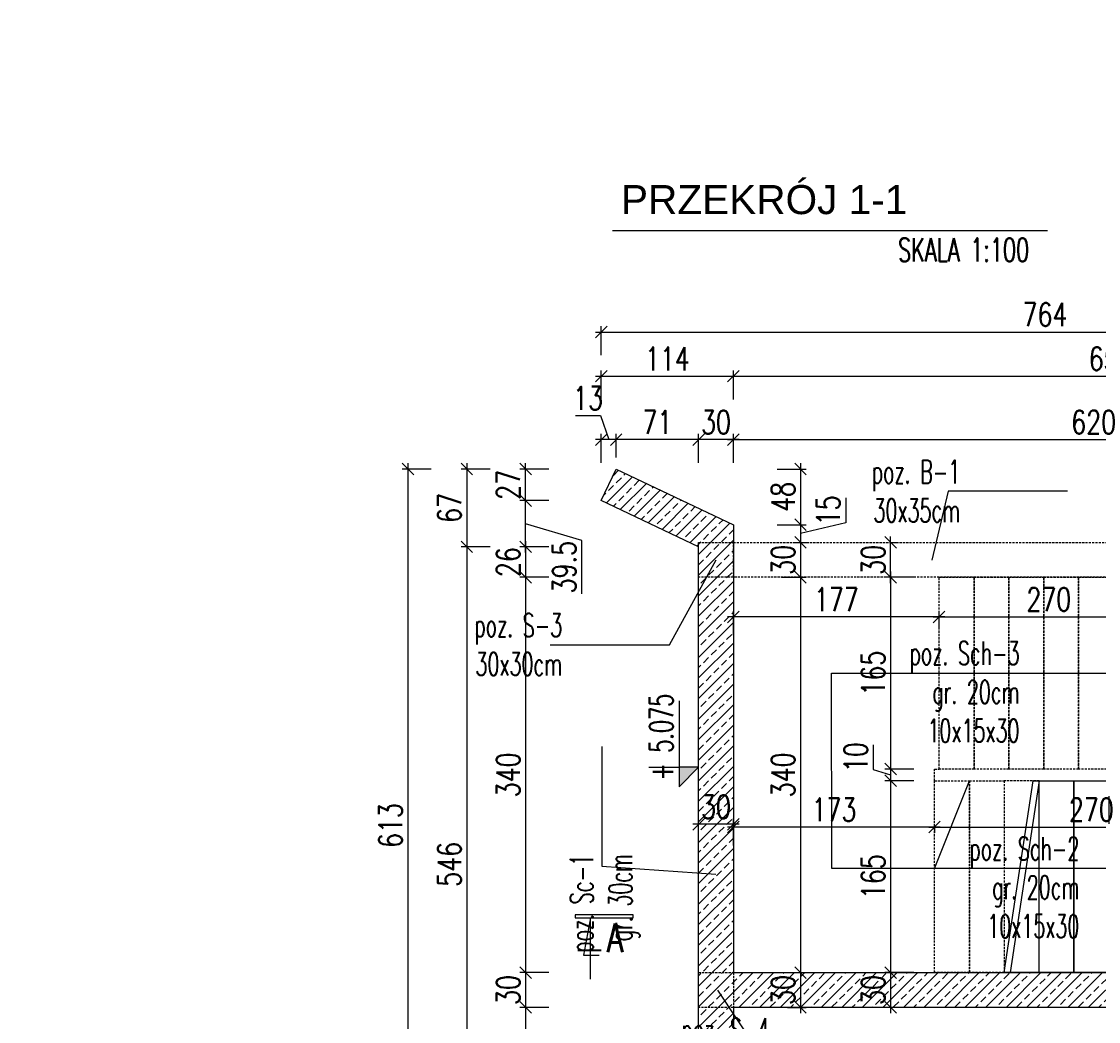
# Model space of a CAD drawing. Header units: millimetres. Extents: x -303 to 588072, y -379 to 357555.
# Tile 9 of 88: x 537426 to 538353, y 332158 to 333018. Entities that reach past the tile are written whole.
import ezdxf

# ---------------------------------------------------------------- set-up
doc = ezdxf.new("R2010")
doc.units = ezdxf.units.MM
doc.header["$LTSCALE"] = 0.15
doc.header["$MEASUREMENT"] = 0
doc.header["$PDSIZE"] = -5
doc.linetypes.add('DASHED', pattern=[19.05, 12.7, -6.35])
for name, color, linetype in [('1', 2, 'Continuous'), ('3', 4, 'Continuous'), ('5', 8, 'Continuous'), ('RFD_1', 2, 'Continuous'), ('RFD_2', 4, 'DASHED'), ('RFD_3', 4, 'Continuous'), ('RFD_5', 8, 'Continuous'), ('RFD_5 @ 10', 8, 'Continuous')]:
    doc.layers.add(name, color=color, linetype=linetype)
doc.styles.add('ARIAL', font='arial.ttf')
doc.styles.get("Standard").update_dxf_attribs({"font": 'simplex.shx', "width": 0.75})
doc.styles.add('txt3', font='simplex.shx', dxfattribs={"width": 0.75, "height": 20})
doc.dimstyles.new('opis 1.1', dxfattribs={"dimscale": 0, "dimtxt": 2, "dimasz": 1, "dimexe": 0.5, "dimexo": 1, "dimgap": 0, "dimtad": 0, "dimdec": 1, "dimrnd": 0.5, "dimdsep": 46, "dimtxsty": 'Standard', "dimblk1": 'OBLIQUE', "dimblk2": 'OBLIQUE', "dimsah": 1, "dimcen": 1, "dimdle": 0.5, "dimclrd": 256, "dimclre": 256, "dimclrt": 4, "dimadec": 0, "dimazin": 2, "dimtm": 1e-09, "dimtfac": 0.75, "dimtdec": 1, "dimtmove": 0, "dimatfit": 3, "dimfxl": 0, "dimtvp": 0.75, "dimtolj": 1, "dimtzin": 0, "dimlwd": -1, "dimlwe": -1, "dimarcsym": 0})

# ---------------------------------------------------------------- blocks, each defined once
blk = doc.blocks.new('_Oblique')
at = {"color": 0, "linetype": 'ByBlock', "lineweight": -2}
blk.add_line((-0.5, -0.5), (0.5, 0.5), dxfattribs=at)
blk = doc.blocks.new('*D1056')
at = {"layer": 'Defpoints', "color": 0, "lineweight": 80}
for p in [(-275.01, 336819), (538047.96, 336819), (1, 0)]:
    blk.add_point(p, dxfattribs=at)
at = {"layer": 'RFD_5'}
for p, q in [((-255.01, 336819), (-280.01, 336819)), ((-275.01, -5), (-275.01, 336824)), ((-255.01, 0), (-280.01, 0))]:
    blk.add_line(p, q, dxfattribs=at)
at = {"layer": 'RFD_5', "xscale": 10, "yscale": 10, "zscale": 10}
for p, rotation in [((-275.01, 336819), 90), ((-275.01, 0), 270)]:
    blk.add_blockref('_Oblique', p, dxfattribs=dict(at, rotation=rotation))
at = {"layer": 'RFD_5', "color": 4, "insert": (-290.01, 168409.5), "char_height": 20, "attachment_point": 5, "rotation": 90}
blk.add_mtext('\\A1;336819', dxfattribs=at)
blk = doc.blocks.new('*D1182')
at = {"layer": 'Defpoints', "color": 0, "lineweight": 80}
for p in [(538212, 332333.11), (538482, 332333.11), (538482, 332324.75)]:
    blk.add_point(p, dxfattribs=at)
at = {"layer": 'RFD_5'}
for p, q in [((538207, 332324.75), (538487, 332324.75)), ((538212, 332324.75), (538212, 332319.75)), ((538482, 332324.75), (538482, 332319.75))]:
    blk.add_line(p, q, dxfattribs=at)
at = {"layer": 'RFD_5', "xscale": 10, "yscale": 10, "zscale": 10, "rotation": 180}
blk.add_blockref('_Oblique', (538212, 332324.75), dxfattribs=at)
at = {"layer": 'RFD_5', "xscale": 10, "yscale": 10, "zscale": 10}
blk.add_blockref('_Oblique', (538482, 332324.75), dxfattribs=at)
at = {"layer": 'RFD_5', "color": 4, "insert": (538347, 332339.75), "char_height": 20, "attachment_point": 5}
blk.add_mtext('\\A1;270', dxfattribs=at)
blk = doc.blocks.new('*D1185')
at = {"layer": 'Defpoints', "color": 0, "lineweight": 80}
for p in [(538212, 332333.11), (538039, 332324.75), (538039, 332298.83)]:
    blk.add_point(p, dxfattribs=at)
at = {"layer": 'RFD_5'}
for p, q in [((538217, 332324.75), (538034, 332324.75)), ((538039, 332308.83), (538039, 332329.75)), ((538212, 332324.75), (538212, 332319.75))]:
    blk.add_line(p, q, dxfattribs=at)
at = {"layer": 'RFD_5', "xscale": 10, "yscale": 10, "zscale": 10, "rotation": 180}
blk.add_blockref('_Oblique', (538039, 332324.75), dxfattribs=at)
at = {"layer": 'RFD_5', "xscale": 10, "yscale": 10, "zscale": 10}
blk.add_blockref('_Oblique', (538212, 332324.75), dxfattribs=at)
at = {"layer": 'RFD_5', "color": 4, "insert": (538125.5, 332339.75), "char_height": 20, "attachment_point": 5}
blk.add_mtext('\\A1;173', dxfattribs=at)
blk = doc.blocks.new('*D1186')
at = {"layer": 'Defpoints', "color": 0, "lineweight": 80}
for p in [(538009, 332327.19), (538039, 332298.83), (538009, 332292.68)]:
    blk.add_point(p, dxfattribs=at)
at = {"layer": 'RFD_5'}
for p, q in [((538009, 332307.19), (538009, 332332.19)), ((538039, 332308.83), (538039, 332332.19)), ((538044, 332327.19), (538004, 332327.19))]:
    blk.add_line(p, q, dxfattribs=at)
at = {"layer": 'RFD_5', "xscale": 10, "yscale": 10, "zscale": 10, "rotation": 180}
blk.add_blockref('_Oblique', (538009, 332327.19), dxfattribs=at)
at = {"layer": 'RFD_5', "xscale": 10, "yscale": 10, "zscale": 10}
blk.add_blockref('_Oblique', (538039, 332327.19), dxfattribs=at)
at = {"layer": 'RFD_5', "color": 4, "insert": (538024, 332342.19), "char_height": 20, "attachment_point": 5}
blk.add_mtext('\\A1;30', dxfattribs=at)
blk = doc.blocks.new('*D1199')
at = {"layer": 'Defpoints', "color": 0, "lineweight": 80}
for p in [(538216, 332539.64), (538174.23, 332374.64), (538212, 332374.64)]:
    blk.add_point(p, dxfattribs=at)
at = {"layer": 'RFD_5'}
for p, q in [((538174.23, 332544.64), (538174.23, 332369.64)), ((538194.23, 332539.64), (538169.23, 332539.64)), ((538194.23, 332374.64), (538169.23, 332374.64))]:
    blk.add_line(p, q, dxfattribs=at)
at = {"layer": 'RFD_5', "xscale": 10, "yscale": 10, "zscale": 10}
for p, rotation in [((538174.23, 332539.64), 90), ((538174.23, 332374.64), 270)]:
    blk.add_blockref('_Oblique', p, dxfattribs=dict(at, rotation=rotation))
at = {"layer": 'RFD_5', "color": 4, "insert": (538159.23, 332457.14), "char_height": 20, "attachment_point": 5, "rotation": 90}
blk.add_mtext('\\A1;165', dxfattribs=at)
blk = doc.blocks.new('*D1200')
at = {"layer": 'Defpoints', "color": 0, "lineweight": 80}
for p in [(538212, 332374.64), (538174.23, 332364.64), (538212, 332364.64)]:
    blk.add_point(p, dxfattribs=at)
at = {"layer": 'RFD_5'}
for p, q in [((538159.23, 332395.57), (538159.23, 332374.14)), ((538174.23, 332379.64), (538174.23, 332359.64)), ((538159.23, 332374.14), (538174.23, 332369.64)), ((538194.23, 332374.64), (538169.23, 332374.64)), ((538194.23, 332364.64), (538169.23, 332364.64))]:
    blk.add_line(p, q, dxfattribs=at)
at = {"layer": 'RFD_5', "xscale": 10, "yscale": 10, "zscale": 10}
for p, rotation in [((538174.23, 332374.64), 90), ((538174.23, 332364.64), 270)]:
    blk.add_blockref('_Oblique', p, dxfattribs=dict(at, rotation=rotation))
at = {"layer": 'RFD_5', "color": 4, "insert": (538144.23, 332384.85), "char_height": 20, "attachment_point": 5, "rotation": 90}
blk.add_mtext('\\A1;10', dxfattribs=at)
blk = doc.blocks.new('*D1201')
at = {"layer": 'Defpoints', "color": 0, "lineweight": 80}
for p in [(538212, 332364.64), (538174.23, 332199.64), (538212, 332199.64)]:
    blk.add_point(p, dxfattribs=at)
at = {"layer": 'RFD_5'}
for p, q in [((538174.23, 332369.64), (538174.23, 332194.64)), ((538194.23, 332364.64), (538169.23, 332364.64)), ((538194.23, 332199.64), (538169.23, 332199.64))]:
    blk.add_line(p, q, dxfattribs=at)
at = {"layer": 'RFD_5', "xscale": 10, "yscale": 10, "zscale": 10}
for p, rotation in [((538174.23, 332364.64), 90), ((538174.23, 332199.64), 270)]:
    blk.add_blockref('_Oblique', p, dxfattribs=dict(at, rotation=rotation))
at = {"layer": 'RFD_5', "color": 4, "insert": (538159.23, 332282.14), "char_height": 20, "attachment_point": 5, "rotation": 90}
blk.add_mtext('\\A1;165', dxfattribs=at)
blk = doc.blocks.new('*D1202')
at = {"layer": 'Defpoints', "color": 0, "lineweight": 80}
for p in [(538212, 332199.64), (538174.23, 332169.64), (538194.6, 332169.64)]:
    blk.add_point(p, dxfattribs=at)
at = {"layer": 'RFD_5'}
for p, q in [((538174.23, 332204.64), (538174.23, 332164.64)), ((538194.23, 332199.64), (538169.23, 332199.64)), ((538184.6, 332169.64), (538169.23, 332169.64))]:
    blk.add_line(p, q, dxfattribs=at)
at = {"layer": 'RFD_5', "xscale": 10, "yscale": 10, "zscale": 10}
for p, rotation in [((538174.23, 332199.64), 90), ((538174.23, 332169.64), 270)]:
    blk.add_blockref('_Oblique', p, dxfattribs=dict(at, rotation=rotation))
at = {"layer": 'RFD_5', "color": 4, "insert": (538159.23, 332184.64), "char_height": 20, "attachment_point": 5, "rotation": 90}
blk.add_mtext('\\A1;30', dxfattribs=at)
blk = doc.blocks.new('*D1203')
at = {"layer": 'Defpoints', "color": 0, "lineweight": 80}
for p in [(538173.29, 332569.64), (538174.23, 332569.64), (538216, 332539.64)]:
    blk.add_point(p, dxfattribs=at)
at = {"layer": 'RFD_5'}
for p, q in [((538174.23, 332534.64), (538174.23, 332574.64)), ((538174.23, 332569.64), (538179.23, 332569.64)), ((538194.23, 332539.64), (538169.23, 332539.64))]:
    blk.add_line(p, q, dxfattribs=at)
at = {"layer": 'RFD_5', "xscale": 10, "yscale": 10, "zscale": 10}
for p, rotation in [((538174.23, 332569.64), 90), ((538174.23, 332539.64), 270)]:
    blk.add_blockref('_Oblique', p, dxfattribs=dict(at, rotation=rotation))
at = {"layer": 'RFD_5', "color": 4, "insert": (538159.23, 332554.64), "char_height": 20, "attachment_point": 5, "rotation": 90}
blk.add_mtext('\\A1;30', dxfattribs=at)
blk = doc.blocks.new('*D1204')
at = {"layer": 'Defpoints', "color": 0, "lineweight": 80}
for p in [(538009, 332565.77), (537860.17, 332539.64), (538070.29, 332539.64)]:
    blk.add_point(p, dxfattribs=at)
at = {"layer": 'RFD_5'}
for p, q in [((537880.17, 332565.77), (537855.17, 332565.77)), ((537860.17, 332570.77), (537860.17, 332534.64)), ((537880.17, 332539.64), (537855.17, 332539.64))]:
    blk.add_line(p, q, dxfattribs=at)
at = {"layer": 'RFD_5', "xscale": 10, "yscale": 10, "zscale": 10}
for p, rotation in [((537860.17, 332565.77), 90), ((537860.17, 332539.64), 270)]:
    blk.add_blockref('_Oblique', p, dxfattribs=dict(at, rotation=rotation))
at = {"layer": 'RFD_5', "color": 4, "insert": (537845.17, 332552.7), "char_height": 20, "attachment_point": 5, "rotation": 90}
blk.add_mtext('\\A1;26', dxfattribs=at)
blk = doc.blocks.new('*D1205')
at = {"layer": 'Defpoints', "color": 0, "lineweight": 80}
for p in [(538070.29, 332539.64), (537860.17, 332199.64), (538107.74, 332199.64)]:
    blk.add_point(p, dxfattribs=at)
at = {"layer": 'RFD_5'}
for p, q in [((537860.17, 332544.64), (537860.17, 332194.64)), ((537880.17, 332539.64), (537855.17, 332539.64)), ((537880.17, 332199.64), (537855.17, 332199.64))]:
    blk.add_line(p, q, dxfattribs=at)
at = {"layer": 'RFD_5', "xscale": 10, "yscale": 10, "zscale": 10}
for p, rotation in [((537860.17, 332539.64), 90), ((537860.17, 332199.64), 270)]:
    blk.add_blockref('_Oblique', p, dxfattribs=dict(at, rotation=rotation))
at = {"layer": 'RFD_5', "color": 4, "insert": (537845.17, 332369.64), "char_height": 20, "attachment_point": 5, "rotation": 90}
blk.add_mtext('\\A1;340', dxfattribs=at)
blk = doc.blocks.new('*D1206')
at = {"layer": 'Defpoints', "color": 0, "lineweight": 80}
for p in [(538107.74, 332199.64), (537860.17, 332169.64), (538105.44, 332169.64)]:
    blk.add_point(p, dxfattribs=at)
at = {"layer": 'RFD_5'}
for p, q in [((537860.17, 332204.64), (537860.17, 332164.64)), ((537880.17, 332199.64), (537855.17, 332199.64)), ((537880.17, 332169.64), (537855.17, 332169.64))]:
    blk.add_line(p, q, dxfattribs=at)
at = {"layer": 'RFD_5', "xscale": 10, "yscale": 10, "zscale": 10}
for p, rotation in [((537860.17, 332199.64), 90), ((537860.17, 332169.64), 270)]:
    blk.add_blockref('_Oblique', p, dxfattribs=dict(at, rotation=rotation))
at = {"layer": 'RFD_5', "color": 4, "insert": (537845.17, 332184.64), "char_height": 20, "attachment_point": 5, "rotation": 90}
blk.add_mtext('\\A1;30', dxfattribs=at)
blk = doc.blocks.new('*D1207')
at = {"layer": 'Defpoints', "color": 0, "lineweight": 80}
for p in [(538105.44, 332169.64), (537860.17, 332019.58), (538069.24, 332019.58)]:
    blk.add_point(p, dxfattribs=at)
at = {"layer": 'RFD_5'}
for p, q in [((537860.17, 332174.64), (537860.17, 332014.58)), ((537880.17, 332169.64), (537855.17, 332169.64)), ((537880.17, 332019.58), (537855.17, 332019.58))]:
    blk.add_line(p, q, dxfattribs=at)
at = {"layer": 'RFD_5', "xscale": 10, "yscale": 10, "zscale": 10}
for p, rotation in [((537860.17, 332169.64), 90), ((537860.17, 332019.58), 270)]:
    blk.add_blockref('_Oblique', p, dxfattribs=dict(at, rotation=rotation))
at = {"layer": 'RFD_5', "color": 4, "insert": (537845.17, 332094.61), "char_height": 20, "attachment_point": 5, "rotation": 90}
blk.add_mtext('\\A1;150', dxfattribs=at)
blk = doc.blocks.new('*D1208')
at = {"layer": 'Defpoints', "color": 0, "lineweight": 80}
for p in [(537860.17, 332605.5), (537925.23, 332605.5), (538009, 332565.77)]:
    blk.add_point(p, dxfattribs=at)
at = {"layer": 'RFD_5'}
for p, q in [((537860.17, 332560.77), (537860.17, 332610.5)), ((537880.17, 332605.5), (537855.17, 332605.5)), ((537908.43, 332571.16), (537860.17, 332585.64)), ((537880.17, 332565.77), (537855.17, 332565.77)), ((537908.43, 332525.44), (537908.43, 332571.16))]:
    blk.add_line(p, q, dxfattribs=at)
at = {"layer": 'RFD_5', "xscale": 10, "yscale": 10, "zscale": 10}
for p, rotation in [((537860.17, 332605.5), 90), ((537860.17, 332565.77), 270)]:
    blk.add_blockref('_Oblique', p, dxfattribs=dict(at, rotation=rotation))
at = {"layer": 'RFD_5', "color": 4, "insert": (537893.43, 332548.3), "char_height": 20, "attachment_point": 5, "rotation": 90}
blk.add_mtext('\\A1;39.5', dxfattribs=at)
blk = doc.blocks.new('*D1209')
at = {"layer": 'Defpoints', "color": 0, "lineweight": 80}
for p in [(537860.17, 332632.61), (537938.09, 332632.61), (537925.23, 332605.5)]:
    blk.add_point(p, dxfattribs=at)
at = {"layer": 'RFD_5'}
for p, q in [((537860.17, 332600.5), (537860.17, 332637.61)), ((537880.17, 332632.61), (537855.17, 332632.61)), ((537880.17, 332605.5), (537855.17, 332605.5))]:
    blk.add_line(p, q, dxfattribs=at)
at = {"layer": 'RFD_5', "xscale": 10, "yscale": 10, "zscale": 10}
for p, rotation in [((537860.17, 332632.61), 90), ((537860.17, 332605.5), 270)]:
    blk.add_blockref('_Oblique', p, dxfattribs=dict(at, rotation=rotation))
at = {"layer": 'RFD_5', "color": 4, "insert": (537845.17, 332619.05), "char_height": 20, "attachment_point": 5, "rotation": 90}
blk.add_mtext('\\A1;27', dxfattribs=at)
blk = doc.blocks.new('*D1210')
at = {"layer": 'Defpoints', "color": 0, "lineweight": 80}
for p in [(537938.09, 332632.61), (538039, 332584.75), (538096.7, 332584.75)]:
    blk.add_point(p, dxfattribs=at)
at = {"layer": 'RFD_5'}
for p, q in [((538096.7, 332637.61), (538096.7, 332579.75)), ((538076.7, 332632.61), (538101.7, 332632.61)), ((538076.7, 332584.75), (538101.7, 332584.75))]:
    blk.add_line(p, q, dxfattribs=at)
at = {"layer": 'RFD_5', "xscale": 10, "yscale": 10, "zscale": 10}
for p, rotation in [((538096.7, 332632.61), 90), ((538096.7, 332584.75), 270)]:
    blk.add_blockref('_Oblique', p, dxfattribs=dict(at, rotation=rotation))
at = {"layer": 'RFD_5', "color": 4, "insert": (538081.7, 332608.68), "char_height": 20, "attachment_point": 5, "rotation": 90}
blk.add_mtext('\\A1;48', dxfattribs=at)
blk = doc.blocks.new('*D1211')
at = {"layer": 'Defpoints', "color": 0, "lineweight": 80}
for p in [(538039, 332584.75), (538082.75, 332569.64), (538096.7, 332569.64)]:
    blk.add_point(p, dxfattribs=at)
at = {"layer": 'RFD_5'}
for p, q in [((538135.6, 332607.86), (538135.6, 332586.43)), ((538076.7, 332584.75), (538101.7, 332584.75)), ((538096.7, 332589.75), (538096.7, 332564.64)), ((538135.6, 332586.43), (538096.7, 332577.19)), ((538092.75, 332569.64), (538101.7, 332569.64))]:
    blk.add_line(p, q, dxfattribs=at)
at = {"layer": 'RFD_5', "xscale": 10, "yscale": 10, "zscale": 10}
for p, rotation in [((538096.7, 332584.75), 90), ((538096.7, 332569.64), 270)]:
    blk.add_blockref('_Oblique', p, dxfattribs=dict(at, rotation=rotation))
at = {"layer": 'RFD_5', "color": 4, "insert": (538120.6, 332597.14), "char_height": 20, "attachment_point": 5, "rotation": 90}
blk.add_mtext('\\A1;15', dxfattribs=at)
blk = doc.blocks.new('*D1212')
at = {"layer": 'Defpoints', "color": 0, "lineweight": 80}
for p in [(538082.75, 332569.64), (538070.29, 332539.64), (538096.7, 332539.64)]:
    blk.add_point(p, dxfattribs=at)
at = {"layer": 'RFD_5'}
for p, q in [((538096.7, 332574.64), (538096.7, 332534.64)), ((538092.75, 332569.64), (538101.7, 332569.64)), ((538080.29, 332539.64), (538101.7, 332539.64))]:
    blk.add_line(p, q, dxfattribs=at)
at = {"layer": 'RFD_5', "xscale": 10, "yscale": 10, "zscale": 10}
for p, rotation in [((538096.7, 332569.64), 90), ((538096.7, 332539.64), 270)]:
    blk.add_blockref('_Oblique', p, dxfattribs=dict(at, rotation=rotation))
at = {"layer": 'RFD_5', "color": 4, "insert": (538081.7, 332554.64), "char_height": 20, "attachment_point": 5, "rotation": 90}
blk.add_mtext('\\A1;30', dxfattribs=at)
blk = doc.blocks.new('*D1213')
at = {"layer": 'Defpoints', "color": 0, "lineweight": 80}
for p in [(538070.29, 332539.64), (538091.1, 332199.64), (538096.7, 332199.64)]:
    blk.add_point(p, dxfattribs=at)
at = {"layer": 'RFD_5'}
for p, q in [((538096.7, 332544.64), (538096.7, 332194.64)), ((538080.29, 332539.64), (538101.7, 332539.64)), ((538096.7, 332199.64), (538101.7, 332199.64))]:
    blk.add_line(p, q, dxfattribs=at)
at = {"layer": 'RFD_5', "xscale": 10, "yscale": 10, "zscale": 10}
for p, rotation in [((538096.7, 332539.64), 90), ((538096.7, 332199.64), 270)]:
    blk.add_blockref('_Oblique', p, dxfattribs=dict(at, rotation=rotation))
at = {"layer": 'RFD_5', "color": 4, "insert": (538081.7, 332369.64), "char_height": 20, "attachment_point": 5, "rotation": 90}
blk.add_mtext('\\A1;340', dxfattribs=at)
blk = doc.blocks.new('*D1214')
at = {"layer": 'Defpoints', "color": 0, "lineweight": 80}
for p in [(538091.1, 332199.64), (538075.39, 332169.64), (538096.7, 332169.64)]:
    blk.add_point(p, dxfattribs=at)
at = {"layer": 'RFD_5'}
for p, q in [((538096.7, 332204.64), (538096.7, 332164.64)), ((538096.7, 332199.64), (538101.7, 332199.64)), ((538085.39, 332169.64), (538101.7, 332169.64))]:
    blk.add_line(p, q, dxfattribs=at)
at = {"layer": 'RFD_5', "xscale": 10, "yscale": 10, "zscale": 10}
for p, rotation in [((538096.7, 332199.64), 90), ((538096.7, 332169.64), 270)]:
    blk.add_blockref('_Oblique', p, dxfattribs=dict(at, rotation=rotation))
at = {"layer": 'RFD_5', "color": 4, "insert": (538081.7, 332184.64), "char_height": 20, "attachment_point": 5, "rotation": 90}
blk.add_mtext('\\A1;30', dxfattribs=at)
blk = doc.blocks.new('*D1215')
at = {"layer": 'Defpoints', "color": 0, "lineweight": 80}
for p in [(537938.09, 332632.61), (537809.58, 332565.77), (538009, 332565.77)]:
    blk.add_point(p, dxfattribs=at)
at = {"layer": 'RFD_5'}
for p, q in [((537809.58, 332637.61), (537809.58, 332560.77)), ((537829.58, 332632.61), (537804.58, 332632.61)), ((537829.58, 332565.77), (537804.58, 332565.77))]:
    blk.add_line(p, q, dxfattribs=at)
at = {"layer": 'RFD_5', "xscale": 10, "yscale": 10, "zscale": 10}
for p, rotation in [((537809.58, 332632.61), 90), ((537809.58, 332565.77), 270)]:
    blk.add_blockref('_Oblique', p, dxfattribs=dict(at, rotation=rotation))
at = {"layer": 'RFD_5', "color": 4, "insert": (537794.58, 332599.19), "char_height": 20, "attachment_point": 5, "rotation": 90}
blk.add_mtext('\\A1;67', dxfattribs=at)
blk = doc.blocks.new('*D1216')
at = {"layer": 'Defpoints', "color": 0, "lineweight": 80}
for p in [(538009, 332565.77), (537809.58, 332019.58), (538039, 332019.58)]:
    blk.add_point(p, dxfattribs=at)
at = {"layer": 'RFD_5'}
for p, q in [((537829.58, 332565.77), (537804.58, 332565.77)), ((537809.58, 332570.77), (537809.58, 332014.58)), ((537829.58, 332019.58), (537804.58, 332019.58))]:
    blk.add_line(p, q, dxfattribs=at)
at = {"layer": 'RFD_5', "xscale": 10, "yscale": 10, "zscale": 10}
for p, rotation in [((537809.58, 332565.77), 90), ((537809.58, 332019.58), 270)]:
    blk.add_blockref('_Oblique', p, dxfattribs=dict(at, rotation=rotation))
at = {"layer": 'RFD_5', "color": 4, "insert": (537794.58, 332292.68), "char_height": 20, "attachment_point": 5, "rotation": 90}
blk.add_mtext('\\A1;546', dxfattribs=at)
blk = doc.blocks.new('*D1217')
at = {"layer": 'Defpoints', "color": 0, "lineweight": 80}
for p in [(538659, 332658), (538038.99, 332575.27), (538659, 332569.64)]:
    blk.add_point(p, dxfattribs=at)
at = {"layer": 'RFD_5'}
for p, q in [((538033.99, 332658), (538664, 332658)), ((538038.99, 332638), (538038.99, 332663)), ((538659, 332638), (538659, 332663))]:
    blk.add_line(p, q, dxfattribs=at)
at = {"layer": 'RFD_5', "xscale": 10, "yscale": 10, "zscale": 10, "rotation": 180}
blk.add_blockref('_Oblique', (538038.99, 332658), dxfattribs=at)
at = {"layer": 'RFD_5', "xscale": 10, "yscale": 10, "zscale": 10}
blk.add_blockref('_Oblique', (538659, 332658), dxfattribs=at)
at = {"layer": 'RFD_5', "color": 4, "insert": (538349, 332673), "char_height": 20, "attachment_point": 5}
blk.add_mtext('\\A1;620', dxfattribs=at)
blk = doc.blocks.new('*D1219')
at = {"layer": 'Defpoints', "color": 0, "lineweight": 80}
for p in [(538009, 332658), (538038.99, 332575.27), (538009, 332569.64)]:
    blk.add_point(p, dxfattribs=at)
at = {"layer": 'RFD_5'}
for p, q in [((538043.99, 332658), (538004, 332658)), ((538009, 332638), (538009, 332663)), ((538038.99, 332638), (538038.99, 332663))]:
    blk.add_line(p, q, dxfattribs=at)
at = {"layer": 'RFD_5', "xscale": 10, "yscale": 10, "zscale": 10, "rotation": 180}
blk.add_blockref('_Oblique', (538009, 332658), dxfattribs=at)
at = {"layer": 'RFD_5', "xscale": 10, "yscale": 10, "zscale": 10}
blk.add_blockref('_Oblique', (538038.99, 332658), dxfattribs=at)
at = {"layer": 'RFD_5', "color": 4, "insert": (538024, 332673), "char_height": 20, "attachment_point": 5}
blk.add_mtext('\\A1;30', dxfattribs=at)
blk = doc.blocks.new('*D1220')
at = {"layer": 'Defpoints', "color": 0, "lineweight": 80}
for p in [(537938.09, 332658), (537938.09, 332632.61), (538009, 332569.64)]:
    blk.add_point(p, dxfattribs=at)
at = {"layer": 'RFD_5'}
for p, q in [((538014, 332658), (537933.09, 332658)), ((537938.09, 332642.61), (537938.09, 332663)), ((538009, 332638), (538009, 332663))]:
    blk.add_line(p, q, dxfattribs=at)
at = {"layer": 'RFD_5', "xscale": 10, "yscale": 10, "zscale": 10, "rotation": 180}
blk.add_blockref('_Oblique', (537938.09, 332658), dxfattribs=at)
at = {"layer": 'RFD_5', "xscale": 10, "yscale": 10, "zscale": 10}
blk.add_blockref('_Oblique', (538009, 332658), dxfattribs=at)
at = {"layer": 'RFD_5', "color": 4, "insert": (537973.54, 332673), "char_height": 20, "attachment_point": 5}
blk.add_mtext('\\A1;71', dxfattribs=at)
blk = doc.blocks.new('*D1221')
at = {"layer": 'Defpoints', "color": 0, "lineweight": 80}
for p in [(538038.99, 332712.57), (537925.23, 332605.5), (538038.99, 332575.27)]:
    blk.add_point(p, dxfattribs=at)
at = {"layer": 'RFD_5'}
for p, q in [((537920.23, 332712.57), (538043.99, 332712.57)), ((537925.23, 332692.57), (537925.23, 332717.57)), ((538038.99, 332692.57), (538038.99, 332717.57))]:
    blk.add_line(p, q, dxfattribs=at)
at = {"layer": 'RFD_5', "xscale": 10, "yscale": 10, "zscale": 10, "rotation": 180}
blk.add_blockref('_Oblique', (537925.23, 332712.57), dxfattribs=at)
at = {"layer": 'RFD_5', "xscale": 10, "yscale": 10, "zscale": 10}
blk.add_blockref('_Oblique', (538038.99, 332712.57), dxfattribs=at)
at = {"layer": 'RFD_5', "color": 4, "insert": (537982.11, 332727.57), "char_height": 20, "attachment_point": 5}
blk.add_mtext('\\A1;114', dxfattribs=at)
blk = doc.blocks.new('*D1222')
at = {"layer": 'Defpoints', "color": 0, "lineweight": 80}
for p in [(538689, 332712.57), (538038.99, 332575.27), (538689, 332569.64)]:
    blk.add_point(p, dxfattribs=at)
at = {"layer": 'RFD_5'}
for p, q in [((538033.99, 332712.57), (538694, 332712.57)), ((538038.99, 332692.57), (538038.99, 332717.57)), ((538689, 332692.57), (538689, 332717.57))]:
    blk.add_line(p, q, dxfattribs=at)
at = {"layer": 'RFD_5', "xscale": 10, "yscale": 10, "zscale": 10, "rotation": 180}
blk.add_blockref('_Oblique', (538038.99, 332712.57), dxfattribs=at)
at = {"layer": 'RFD_5', "xscale": 10, "yscale": 10, "zscale": 10}
blk.add_blockref('_Oblique', (538689, 332712.57), dxfattribs=at)
at = {"layer": 'RFD_5', "color": 4, "insert": (538364, 332727.57), "char_height": 20, "attachment_point": 5}
blk.add_mtext('\\A1;650', dxfattribs=at)
blk = doc.blocks.new('*D1223')
at = {"layer": 'Defpoints', "color": 0, "lineweight": 80}
for p in [(537925.23, 332658), (537938.09, 332632.61), (537925.23, 332605.5)]:
    blk.add_point(p, dxfattribs=at)
at = {"layer": 'RFD_5'}
for p, q in [((537903.14, 332678.62), (537924.57, 332678.62)), ((537924.57, 332678.62), (537931.66, 332658)), ((537943.09, 332658), (537920.23, 332658)), ((537925.23, 332638), (537925.23, 332663)), ((537938.09, 332642.61), (537938.09, 332663))]:
    blk.add_line(p, q, dxfattribs=at)
at = {"layer": 'RFD_5', "xscale": 10, "yscale": 10, "zscale": 10, "rotation": 180}
blk.add_blockref('_Oblique', (537925.23, 332658), dxfattribs=at)
at = {"layer": 'RFD_5', "xscale": 10, "yscale": 10, "zscale": 10}
blk.add_blockref('_Oblique', (537938.09, 332658), dxfattribs=at)
at = {"layer": 'RFD_5', "color": 4, "insert": (537913.86, 332693.62), "char_height": 20, "attachment_point": 5}
blk.add_mtext('\\A1;13', dxfattribs=at)
blk = doc.blocks.new('*D1224')
at = {"layer": 'Defpoints', "color": 0, "lineweight": 80}
for p in [(538689, 332750.53), (537925.23, 332605.5), (538689, 332569.64)]:
    blk.add_point(p, dxfattribs=at)
at = {"layer": 'RFD_5'}
for p, q in [((537920.23, 332750.53), (538694, 332750.53)), ((537925.23, 332730.53), (537925.23, 332755.53)), ((538689, 332730.53), (538689, 332755.53))]:
    blk.add_line(p, q, dxfattribs=at)
at = {"layer": 'RFD_5', "xscale": 10, "yscale": 10, "zscale": 10, "rotation": 180}
blk.add_blockref('_Oblique', (537925.23, 332750.53), dxfattribs=at)
at = {"layer": 'RFD_5', "xscale": 10, "yscale": 10, "zscale": 10}
blk.add_blockref('_Oblique', (538689, 332750.53), dxfattribs=at)
at = {"layer": 'RFD_5', "color": 4, "insert": (538307.12, 332765.53), "char_height": 20, "attachment_point": 5}
blk.add_mtext('\\A1;764', dxfattribs=at)
blk = doc.blocks.new('*D1225')
at = {"layer": 'Defpoints', "color": 0, "lineweight": 80}
for p in [(537918.1, 332632.6), (537758.92, 332019.58), (538069.24, 332019.58)]:
    blk.add_point(p, dxfattribs=at)
at = {"layer": 'RFD_5'}
for p, q in [((537758.92, 332637.6), (537758.92, 332014.58)), ((537778.92, 332632.6), (537753.92, 332632.6)), ((537778.92, 332019.58), (537753.92, 332019.58))]:
    blk.add_line(p, q, dxfattribs=at)
at = {"layer": 'RFD_5', "xscale": 10, "yscale": 10, "zscale": 10}
for p, rotation in [((537758.92, 332632.6), 90), ((537758.92, 332019.58), 270)]:
    blk.add_blockref('_Oblique', p, dxfattribs=dict(at, rotation=rotation))
at = {"layer": 'RFD_5', "color": 4, "insert": (537743.92, 332326.09), "char_height": 20, "attachment_point": 5, "rotation": 90}
blk.add_mtext('\\A1;613', dxfattribs=at)
blk = doc.blocks.new('*D1304')
at = {"layer": 'Defpoints', "color": 0, "lineweight": 80}
for p in [(538486, 332505.54), (538216, 332484.75), (538486, 332484.75)]:
    blk.add_point(p, dxfattribs=at)
at = {"layer": 'RFD_5'}
for p, q in [((538216, 332494.75), (538216, 332510.54)), ((538486, 332494.75), (538486, 332510.54)), ((538211, 332505.54), (538491, 332505.54))]:
    blk.add_line(p, q, dxfattribs=at)
at = {"layer": 'RFD_5', "xscale": 10, "yscale": 10, "zscale": 10, "rotation": 180}
blk.add_blockref('_Oblique', (538216, 332505.54), dxfattribs=at)
at = {"layer": 'RFD_5', "xscale": 10, "yscale": 10, "zscale": 10}
blk.add_blockref('_Oblique', (538486, 332505.54), dxfattribs=at)
at = {"layer": 'RFD_5', "color": 4, "insert": (538310.38, 332520.54), "char_height": 20, "attachment_point": 5}
blk.add_mtext('\\A1;270', dxfattribs=at)
blk = doc.blocks.new('*D1306')
at = {"layer": 'Defpoints', "color": 0, "lineweight": 80}
for p in [(538039, 332505.54), (538039, 332479.94), (538216, 332484.75)]:
    blk.add_point(p, dxfattribs=at)
at = {"layer": 'RFD_5'}
for p, q in [((538039, 332489.94), (538039, 332510.54)), ((538216, 332494.75), (538216, 332510.54)), ((538221, 332505.54), (538034, 332505.54))]:
    blk.add_line(p, q, dxfattribs=at)
at = {"layer": 'RFD_5', "xscale": 10, "yscale": 10, "zscale": 10, "rotation": 180}
blk.add_blockref('_Oblique', (538039, 332505.54), dxfattribs=at)
at = {"layer": 'RFD_5', "xscale": 10, "yscale": 10, "zscale": 10}
blk.add_blockref('_Oblique', (538216, 332505.54), dxfattribs=at)
at = {"layer": 'RFD_5', "color": 4, "insert": (538127.5, 332520.54), "char_height": 20, "attachment_point": 5}
blk.add_mtext('\\A1;177', dxfattribs=at)
blk = doc.blocks.new('324r232')
at = {"layer": 'RFD_5'}
blk.add_hatch(color=256, dxfattribs=at).paths.add_polyline_path([(0, 16.56), (-16.56, 16.56), (0, 0)])
at = {"layer": '5'}
blk.add_line((56.33, 16.56), (-16.56, 16.56), dxfattribs=at)
at = {"layer": 'RFD_5'}
for points in [[(0, 42.33), (0, 16.56)], [(-16.56, 16.56), (0, 0)], [(0, 0), (0, 16.56)]]:
    blk.add_lwpolyline(points, dxfattribs=at)

msp = doc.modelspace()

# ---------------------------------------------------------------- hatches: boundary and pattern name
at = {"layer": 'RFD_5'}
h = msp.add_hatch(dxfattribs=at)
h.set_pattern_fill('ANSI33', color=256, scale=50)
edge = h.paths.add_edge_path()
edge.add_line((537938.09, 332632.61), (537925.23, 332605.5))
edge.add_line((537925.23, 332605.5), (538009, 332565.77))
edge.add_line((538009, 332565.77), (538009, 332019.58))
edge.add_line((538009, 332019.58), (538039, 332019.58))
edge.add_line((538039, 332019.58), (538039, 332169.64))
edge.add_line((538039, 332169.64), (538659, 332169.64))
edge.add_line((538659, 332169.64), (538659, 332019.58))
edge.add_line((538659, 332019.58), (538689, 332019.58))
edge.add_line((538689, 332019.58), (538689, 332199.64))
edge.add_line((538689, 332199.64), (538039, 332199.64))
edge.add_line((538039, 332199.64), (538039, 332584.75))
edge.add_line((538039, 332584.75), (537938.09, 332632.61))
h.paths.add_polyline_path([(538659, 332569.64), (538659, 332539.64), (538689, 332539.64), (538689, 332569.64)])

# ---------------------------------------------------------------- linework, layer by layer
at = {"layer": 'RFD_1'}
for points in [[(537938.09, 332632.61), (538039, 332584.75), (538039, 332199.64), (538689, 332199.64), (538689, 332019.58), (538659, 332019.58), (538659, 332169.64), (538039, 332169.64), (538039, 332019.58), (538009, 332019.58), (538009, 332565.77), (537925.23, 332605.5), (537938.09, 332632.61)], [(538689, 332199.66), (538689.01, 332199.66), (538689.01, 332019.6), (538659.01, 332019.6), (538659.01, 332169.66), (538039.01, 332169.66), (538039.01, 332019.6), (538009.01, 332019.6), (538009, 332565.77), (537925.23, 332605.5), (537938.09, 332632.61)], [(537938.09, 332632.61), (538039, 332584.75), (538039.01, 332199.66), (538659, 332199.66)], [(538296.92, 332364.64), (538302, 332364.64), (538277.06, 332199.64), (538272, 332199.64), (538296.92, 332364.64)], [(537916.02, 332193.99), (537916.02, 332246.63), (537909.88, 332214.51), (537923.4, 332214.51)]]:
    msp.add_lwpolyline(points, dxfattribs=at)
msp.add_lwpolyline([(537902.84, 332249.21), (537902.84, 332246.63), (537952.72, 332246.63), (537952.72, 332249.21)], close=True, dxfattribs=at)
at = {"layer": 'RFD_2'}
for points in [[(538009, 332569.64), (538039, 332569.64), (538039, 332539.64), (538009, 332539.64)], [(538039, 332569.64), (538659, 332569.64), (538659, 332539.64), (538039, 332539.64)], [(538216, 332539.64), (538246, 332539.64), (538246, 332374.64), (538216, 332374.64)], [(538246, 332539.64), (538276, 332539.64), (538276, 332374.64), (538246, 332374.64)], [(538276, 332539.64), (538306, 332539.64), (538306, 332374.64), (538276, 332374.64)], [(538306, 332539.64), (538336, 332539.64), (538336, 332374.64), (538306, 332374.64)], [(538336, 332539.64), (538366, 332539.64), (538366, 332374.64), (538336, 332374.64)], [(538212, 332364.64), (538242, 332364.64), (538242, 332199.64), (538212, 332199.64)], [(538242, 332364.64), (538272, 332364.64), (538272, 332199.64), (538242, 332199.64)], [(538009, 332199.64), (538039, 332199.64), (538039, 332169.64), (538009, 332169.64)]]:
    msp.add_lwpolyline(points, close=True, dxfattribs=at)
for points in [[(538212, 332364.64), (538212, 332374.64)], [(538212, 332374.64), (538216, 332374.64)], [(538302, 332364.64), (538272, 332364.64)]]:
    msp.add_lwpolyline(points, dxfattribs=at)
at = {"layer": 'RFD_3'}
for points in [[(538302, 332364.64), (538332, 332364.64), (538332, 332199.64), (538302, 332199.64)], [(538332, 332364.64), (538362, 332364.64), (538362, 332199.64), (538332, 332199.64)]]:
    msp.add_lwpolyline(points, close=True, dxfattribs=at)
msp.add_lwpolyline([(538302, 332199.64), (538272, 332199.64)], dxfattribs=at)
at = {"layer": 'RFD_5'}
msp.add_line((537934.81, 332837.91), (538309.2, 332837.91), dxfattribs=at)
at = {"layer": 'RFD_5', "elevation": -40}
for points in [[(538326.42, 332613.53), (538223.66, 332613.53), (538209.72, 332554.32)], [(537925.61, 332393.96), (537925.61, 332291.2), (538023.85, 332284.32)]]:
    msp.add_lwpolyline(points, dxfattribs=at)
at = {"layer": 'RFD_5'}
for points in [[(537881.18, 332481.48), (537983.93, 332481.48), (538024, 332554.64)], [(538484, 332289.01), (538123.68, 332289.01), (538123.36, 332457.14), (538484, 332457.14), (538454, 332539.64)], [(538212, 332289.01), (538242, 332364.64)], [(538172.27, 332133.53), (538059.51, 332133.53), (538025.58, 332184.64)]]:
    msp.add_lwpolyline(points, dxfattribs=at)

# ---------------------------------------------------------------- block references
at = {"layer": 'RFD_5', "xscale": 1.012500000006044, "yscale": 1.012500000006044, "zscale": 1.012500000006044, "rotation": 89.99999867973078}
msp.add_blockref('324r232', (538009, 332376.27), dxfattribs=at)

# ---------------------------------------------------------------- texts
at = {"layer": '1', "insert": (538065.43, 332864.25), "char_height": 25, "attachment_point": 5, "style": 'ARIAL'}
msp.add_mtext('PRZEKRÓJ 1-1', dxfattribs=at)
at = {"layer": '3', "char_height": 20.25, "width": 129.9198, "style": 'txt3'}
for s, insert, attachment_point, rotation in [('{\\W0.65;SKALA 1:100}', (538180.65, 332831.31), 1, 360), ('{\\W0.65;+ 5.075}', (537966.82, 332439.41), 3, 90)]:
    msp.add_mtext(s, dxfattribs=dict(at, insert=insert, attachment_point=attachment_point, rotation=rotation))
at = {"layer": '3', "color": 4, "char_height": 20, "attachment_point": 6, "style": 'txt3'}
for s, insert, rotation in [('{\\Fsimplex.shx;\\W7.21053; }{\\A1;\\W0.80000x;poz. B-1}\\P{\\Fsimplex.shx;\\W7.21053; }{\\A1;\\W0.80000x;30x35cm}', (538234.09, 332613.71), 359.99978), ('{\\Fsimplex.shx;\\W7.57895; }{\\A1;\\W0.80000x;poz. S-3}\\P{\\Fsimplex.shx;\\W7.57895; }{\\A1;\\W0.80000x;30x30cm}', (537891.61, 332481.66, 40), 359.99978), ('{\\Fsimplex.shx;\\W9.52632; }{\\A1;\\W0.80000x;poz. Sch-3}\\P{\\Fsimplex.shx;\\W9.52632; }{\\A1;\\W0.80000x;gr. 20cm}\\P{\\Fsimplex.shx;\\W9.52632; }{\\A1;\\W0.80000x;10x15x30}', (538285.13, 332440.99, 40), 359.99978), ('{\\Fsimplex.shx;\\W9.52632; }{\\A1;\\W0.80000x;poz. Sch-2}\\P{\\Fsimplex.shx;\\W9.52632; }{\\A1;\\W0.80000x;gr. 20cm}\\P{\\Fsimplex.shx;\\W9.52632; }{\\A1;\\W0.80000x;10x15x30}', (538336.63, 332272.86, 40), 359.99978), ('{\\Fsimplex.shx;\\W8.05263; }{\\A1;\\W0.80000x;poz. Sc-1}\\P{\\Fsimplex.shx;\\W8.05263; }{\\A1;\\W0.80000x;gr. 30cm}', (537928.38, 332301.64), 89.99978), ('{\\Fsimplex.shx;\\W7.63158; }{\\A1;\\W0.80000x;poz. S-4}\\P{\\Fsimplex.shx;\\W7.63158; }{\\A1;\\W0.80000x;30x30cm}', (538069.95, 332133.7, 40), 359.99978)]:
    msp.add_mtext(s, dxfattribs=dict(at, insert=insert, rotation=rotation))
at = {"layer": 'RFD_1', "insert": (537930.03, 332217.21), "char_height": 24.58, "width": 4558.2211, "attachment_point": 7}
msp.add_mtext('A', dxfattribs=at)

# ---------------------------------------------------------------- dimensions: what is measured, and where the dimension line sits
at = {"layer": 'RFD_5 @ 10', "color": 3}
for base, p1, p2, override, picture, middle in [((-275.01, 336819), (1, 0), (538047.96, 336819), {"dimscale": 0, "dimtmove": 1}, '*D1056', (-290.01, 168409.5)), ((537758.92, 332019.58), (537918.1, 332632.6), (538069.24, 332019.58), {"dimscale": 0}, '*D1225', (537743.92, 332326.09)), ((537809.58, 332565.77), (537938.09, 332632.61), (538009, 332565.77), {"dimscale": 0}, '*D1215', (537794.58, 332599.19)), ((537860.17, 332632.61), (537925.23, 332605.5), (537938.09, 332632.61), {"dimscale": 0, "dimtmove": 1}, '*D1209', (537845.17, 332619.05)), ((538096.7, 332584.75), (537938.09, 332632.61), (538039, 332584.75), {"dimscale": 0}, '*D1210', (538081.7, 332608.68)), ((538096.7, 332539.64), (538082.75, 332569.64), (538070.29, 332539.64), {"dimscale": 0, "dimtmove": 1}, '*D1212', (538081.7, 332554.64)), ((538174.23, 332569.64), (538216, 332539.64), (538173.29, 332569.64), {"dimscale": 0, "dimtmove": 1}, '*D1203', (538159.23, 332554.64)), ((537809.58, 332019.58), (538009, 332565.77), (538039, 332019.58), {"dimscale": 0, "dimtmove": 1}, '*D1216', (537794.58, 332292.68)), ((537860.17, 332539.64), (538009, 332565.77), (538070.29, 332539.64), {"dimscale": 0}, '*D1204', (537845.17, 332552.7)), ((537860.17, 332199.64), (538070.29, 332539.64), (538107.74, 332199.64), {"dimscale": 0, "dimtmove": 1}, '*D1205', (537845.17, 332369.64)), ((538096.7, 332199.64), (538070.29, 332539.64), (538091.1, 332199.64), {"dimscale": 0, "dimtmove": 1}, '*D1213', (538081.7, 332369.64)), ((538174.23, 332374.64), (538216, 332539.64), (538212, 332374.64), {"dimscale": 0}, '*D1199', (538159.23, 332457.14)), ((538174.23, 332364.64), (538212, 332374.64), (538212, 332364.64), {"dimscale": 0, "dimtmove": 1}, '*D1200', (538144.23, 332374.14)), ((538174.23, 332199.64), (538212, 332364.64), (538212, 332199.64), {"dimscale": 0, "dimtmove": 1}, '*D1201', (538159.23, 332282.14)), ((537860.17, 332169.64), (538107.74, 332199.64), (538105.44, 332169.64), {"dimscale": 0, "dimtmove": 1}, '*D1206', (537845.17, 332184.64)), ((538096.7, 332169.64), (538091.1, 332199.64), (538075.39, 332169.64), {"dimscale": 0, "dimtmove": 1}, '*D1214', (538081.7, 332184.64)), ((538174.23, 332169.64), (538212, 332199.64), (538194.6, 332169.64), {"dimscale": 0, "dimtmove": 1}, '*D1202', (538159.23, 332184.64)), ((537860.17, 332019.58), (538105.44, 332169.64), (538069.24, 332019.58), {"dimscale": 0, "dimtmove": 1}, '*D1207', (537845.17, 332094.61))]:
    dim = msp.add_linear_dim(base=base, p1=p1, p2=p2, angle=90, dimstyle='opis 1.1', override=override, dxfattribs=at)
    dim.commit()
    dim.dimension.update_dxf_attribs({"geometry": picture, "text_midpoint": middle})
for base, p1, p2, override, picture, middle in [((538689, 332750.53), (537925.23, 332605.5), (538689, 332569.64), {"dimscale": 0}, '*D1224', (538307.12, 332765.53)), ((538038.99, 332712.57), (537925.23, 332605.5), (538038.99, 332575.27), {"dimscale": 0}, '*D1221', (537982.11, 332727.57)), ((538689, 332712.57), (538038.99, 332575.27), (538689, 332569.64), {"dimscale": 0, "dimtmove": 1}, '*D1222', (538364, 332727.57)), ((537938.09, 332658), (538009, 332569.64), (537938.09, 332632.61), {"dimscale": 0, "dimtmove": 1}, '*D1220', (537973.54, 332673)), ((538009, 332658), (538038.99, 332575.27), (538009, 332569.64), {"dimscale": 0, "dimtmove": 1}, '*D1219', (538024, 332673)), ((538659, 332658), (538038.99, 332575.27), (538659, 332569.64), {"dimscale": 0}, '*D1217', (538349, 332673)), ((538009, 332327.19), (538039, 332298.83), (538009, 332292.68), {"dimscale": 0, "dimtmove": 1}, '*D1186', (538024, 332342.19)), ((538039, 332324.75), (538212, 332333.11), (538039, 332298.83), {"dimscale": 0, "dimtmove": 1}, '*D1185', (538125.5, 332339.75)), ((538482, 332324.75), (538212, 332333.11), (538482, 332333.11), {"dimscale": 0}, '*D1182', (538347, 332339.75))]:
    dim = msp.add_linear_dim(base=base, p1=p1, p2=p2, dimstyle='opis 1.1', override=override, dxfattribs=at)
    dim.commit()
    dim.dimension.update_dxf_attribs({"geometry": picture, "text_midpoint": middle})
dim = msp.add_linear_dim(base=(537925.23, 332658), p1=(537938.09, 332632.61), p2=(537925.23, 332605.5), dimstyle='opis 1.1', override={"dimscale": 0, "dimtmove": 1}, dxfattribs=at)
dim.commit()
dim.dimension.update_dxf_attribs({"geometry": '*D1223', "text_midpoint": (537924.57, 332678.62), "dimtype": 160})
for base, p1, p2, picture, middle in [((537860.17, 332605.5), (538009, 332565.77), (537925.23, 332605.5), '*D1208', (537908.43, 332571.16)), ((538096.7, 332569.64), (538039, 332584.75), (538082.75, 332569.64), '*D1211', (538135.6, 332586.43))]:
    dim = msp.add_linear_dim(base=base, p1=p1, p2=p2, angle=90, dimstyle='opis 1.1', override={"dimscale": 0, "dimtmove": 1}, dxfattribs=at)
    dim.commit()
    dim.dimension.update_dxf_attribs({"geometry": picture, "text_midpoint": middle, "dimtype": 160})
at = {"layer": 'RFD_5 @ 10', "color": 1}
dim = msp.add_linear_dim(base=(538039, 332505.54), p1=(538216, 332484.75), p2=(538039, 332479.94), dimstyle='opis 1.1', override={"dimscale": 0, "dimtmove": 1}, dxfattribs=at)
dim.commit()
dim.dimension.update_dxf_attribs({"geometry": '*D1306', "text_midpoint": (538127.5, 332520.54)})
dim = msp.add_linear_dim(base=(538486, 332505.54), p1=(538216, 332484.75), p2=(538486, 332484.75), dimstyle='opis 1.1', override={"dimscale": 0}, dxfattribs=at)
dim.commit()
dim.dimension.update_dxf_attribs({"geometry": '*D1304', "text_midpoint": (538310.38, 332505.54), "dimtype": 160})

doc.saveas('drawing.dxf')
